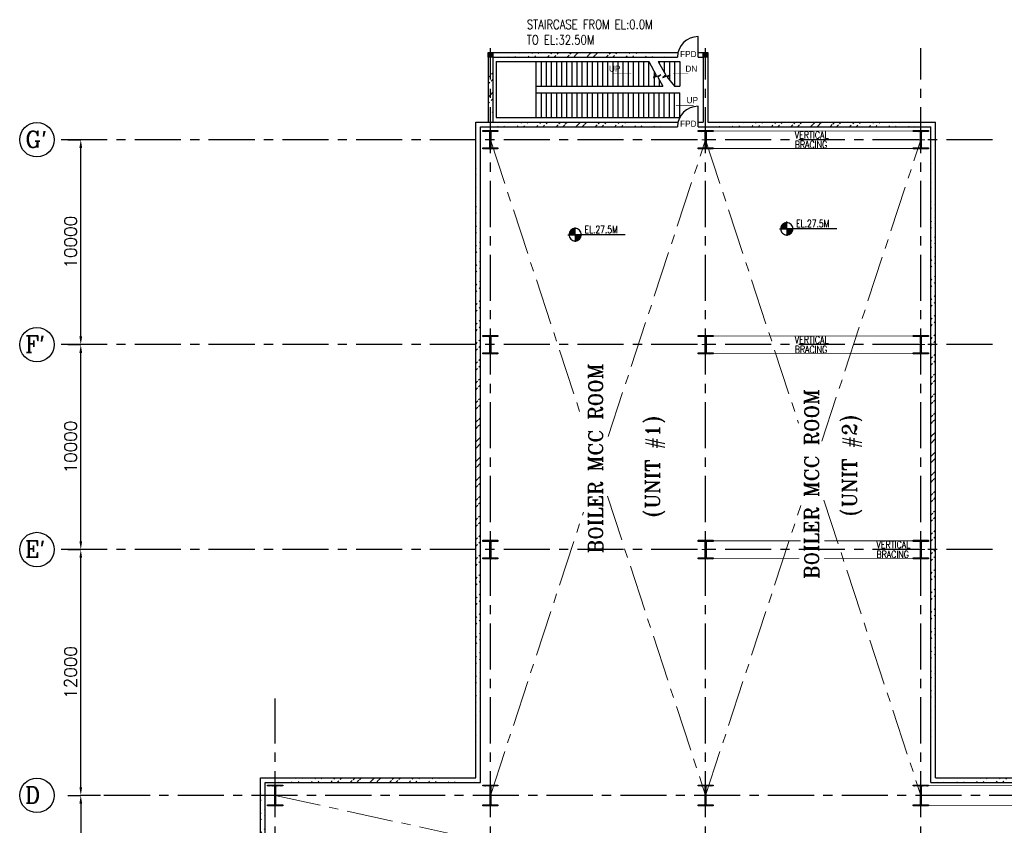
# Model space of a CAD drawing. Header units: inches. Extents: x 0 to 1544102, y -512776 to 23144100.
# Tile 3 of 256: x 54885 to 102926, y -253560 to -214241. Entities that reach past the tile are written whole.
import ezdxf

# ---------------------------------------------------------------- set-up
doc = ezdxf.new("R2010")
doc.units = ezdxf.units.IN
doc.header["$LTSCALE"] = 1800
doc.header["$MEASUREMENT"] = 0
doc.linetypes.add('CENTER', pattern=[2, 1.25, -0.25, 0.25, -0.25])
doc.linetypes.add('HIDDEN', pattern=[0.375, 0.25, -0.125])
doc.layers.get('0').update_dxf_attribs({"color": 253, "lineweight": 9})
for name, color, linetype in [('1', 7, 'Continuous'), ('BRACING', 1, 'HIDDEN'), ('COL', 1, 'Continuous'), ('DIM', 4, 'Continuous'), ('GRID', 251, 'CENTER'), ('STAIR', 2, 'Continuous'), ('TEXT', 3, 'Continuous'), ('WALL', 6, 'Continuous')]:
    doc.layers.add(name, color=color, linetype=linetype)
doc.layers.add('CEN', color=2, linetype='CENTER', lineweight=15)
doc.styles.add('HTX11', font='O8111901')
doc.styles.add('ROMANC', font='ROMANC.SHX')
doc.styles.add('ROMANS', font='romans.shx')
doc.styles.add('ROMANT', font='romant')
doc.dimstyles.new('K2', dxfattribs={"dimtxt": 600, "dimasz": 400, "dimexe": 200, "dimexo": 200, "dimgap": 200, "dimtad": 1, "dimdec": 0, "dimzin": 0, "dimdsep": 46, "dimtxsty": 'ROMANC', "dimcen": 0.09, "dimclrd": 256, "dimclrt": 4, "dimadec": 0, "dimazin": 0, "dimtfac": 1, "dimtdec": 0, "dimtofl": 0, "dimtmove": 1, "dimatfit": 3, "dimfxl": 0.18, "dimtolj": 1, "dimtzin": 0, "dimarcsym": 0})
pattern_1 = [(45, (-320647.8, -240291.9), (-477.2971, 477.2971), []), (45, (-320329.6, -240291.9), (-477.2971, 477.2971), [])]

# ---------------------------------------------------------------- blocks, each defined once
blk = doc.blocks.new('*D393')
at = {"layer": 'DIM', "color": 0, "lineweight": -2, "transparency": 16777216}
for p, q in [((57237, -240101), (57866, -240101)), ((58825, -252101), (57866, -252101))]:
    blk.add_line(p, q, dxfattribs=at)
at = {"layer": 'DIM', "lineweight": -2, "transparency": 16777216}
blk.add_line((57866, -251701), (57866, -240501), dxfattribs=at)
at = {"layer": 'DIM', "transparency": 16777216}
for points in [[(57800, -240501), (57933, -240501), (57866, -240101)], [(57800, -251701), (57933, -251701), (57866, -252101)]]:
    blk.add_solid(points, dxfattribs=at)
at = {"layer": 'DIM', "color": 4, "transparency": 16777216, "insert": (57366, -246101), "char_height": 600, "attachment_point": 5, "rotation": 90, "style": 'ROMANC'}
blk.add_mtext('\\A1;12000', dxfattribs=at)
blk = doc.blocks.new('*D394')
at = {"layer": 'DIM', "color": 0, "lineweight": -2, "transparency": 16777216}
for p, q in [((57237, -230101), (57866, -230101)), ((57237, -240101), (57866, -240101))]:
    blk.add_line(p, q, dxfattribs=at)
at = {"layer": 'DIM', "lineweight": -2, "transparency": 16777216}
blk.add_line((57866, -239701), (57866, -230501), dxfattribs=at)
at = {"layer": 'DIM', "transparency": 16777216}
for points in [[(57800, -230501), (57933, -230501), (57866, -230101)], [(57800, -239701), (57933, -239701), (57866, -240101)]]:
    blk.add_solid(points, dxfattribs=at)
at = {"layer": 'DIM', "color": 4, "transparency": 16777216, "insert": (57366, -235101), "char_height": 600, "attachment_point": 5, "rotation": 90, "style": 'ROMANC'}
blk.add_mtext('\\A1;10000', dxfattribs=at)
blk = doc.blocks.new('D-ROW COLUMN')
at = {"layer": 'COL'}
h = blk.add_hatch(dxfattribs=at)
h.set_pattern_fill('ANSI31', color=256, scale=200, angle=180, style=0)
h.set_pattern_definition([(225, (-560004.63, -115195.517), (17.6776695, -17.6776695), [])])
h.paths.add_polyline_path([(370, 500), (0, 500), (0, 460), (14, 460), (370, 460)])
h.paths.add_polyline_path([(0, 500), (-370, 500), (-370, 460), (0, 460)])
h.paths.add_polyline_path([(14, 460), (0, 460), (0, 0), (14, 0)])
h.paths.add_polyline_path([(0, 460), (-14, 460), (-14, 0), (0, 0)])
h.paths.add_polyline_path([(14, 0), (0, 0), (0, -460), (14, -460)])
h.paths.add_polyline_path([(0, 0), (-14, 0), (-14, -460), (0, -460)])
h.paths.add_polyline_path([(370, -460), (0, -460), (0, -500), (370, -500)])
h.paths.add_polyline_path([(0, -460), (-14, -460), (-370, -460), (-370, -500), (0, -500)])
at = {"layer": 'CEN'}
for p, q in [((0, 500), (0, -500)), ((192, 0), (-192, 0))]:
    blk.add_line(p, q, dxfattribs=at)
at = {"layer": 'COL'}
for points in [[(-370, 500), (370, 500), (370, 460), (-370, 460)], [(-14, 460), (14, 460), (14, -460), (-14, -460)], [(-370, -460), (370, -460), (370, -500), (-370, -500)]]:
    blk.add_lwpolyline(points, close=True, dxfattribs=at)
blk = doc.blocks.new('*D395')
at = {"layer": 'DIM', "color": 0, "lineweight": -2, "transparency": 16777216}
for p, q in [((57237, -220101), (57866, -220101)), ((57237, -230101), (57866, -230101))]:
    blk.add_line(p, q, dxfattribs=at)
at = {"layer": 'DIM', "lineweight": -2, "transparency": 16777216}
blk.add_line((57866, -229701), (57866, -220501), dxfattribs=at)
at = {"layer": 'DIM', "transparency": 16777216}
for points in [[(57800, -220501), (57933, -220501), (57866, -220101)], [(57800, -229701), (57933, -229701), (57866, -230101)]]:
    blk.add_solid(points, dxfattribs=at)
at = {"layer": 'DIM', "color": 4, "transparency": 16777216, "insert": (57366, -225101), "char_height": 600, "attachment_point": 5, "rotation": 90, "style": 'ROMANC'}
blk.add_mtext('\\A1;10000', dxfattribs=at)
blk = doc.blocks.new('F-ROW COLUMN')
at = {"layer": 'COL'}
h = blk.add_hatch(dxfattribs=at)
h.set_pattern_fill('ANSI31', color=256, scale=200, angle=180, style=0)
h.set_pattern_definition([(225, (-557328.912, -127499.994), (17.6776695, -17.6776695), [])])
h.paths.add_polyline_path([(370, 450), (0, 450), (0, 400), (22.5, 400), (370, 400)])
h.paths.add_polyline_path([(0, 450), (-370, 450), (-370, 400), (0, 400)])
h.paths.add_polyline_path([(0, 400), (-22.5, 400), (-22.5, 0), (0, 0)])
h.paths.add_polyline_path([(22.5, 400), (0, 400), (0, 0), (22.5, 0)])
h.paths.add_polyline_path([(0, 0), (-22.5, 0), (-22.5, -400), (0, -400)])
h.paths.add_polyline_path([(22.5, 0), (0, 0), (0, -400), (22.5, -400)])
h.paths.add_polyline_path([(0, -400), (-22.5, -400), (-370, -400), (-370, -450), (0, -450)])
h.paths.add_polyline_path([(370, -400), (0, -400), (0, -450), (370, -450)])
at = {"layer": 'CEN'}
for p, q in [((191.6, 0), (-191.6, 0)), ((0, -450), (0, 450))]:
    blk.add_line(p, q, dxfattribs=at)
at = {"layer": 'COL'}
for points in [[(-370, 450), (370, 450), (370, 400), (-370, 400)], [(-22.5, 400), (22.5, 400), (22.5, -400), (-22.5, -400)], [(-370, -400), (370, -400), (370, -450), (-370, -450)]]:
    blk.add_lwpolyline(points, close=True, dxfattribs=at)
blk = doc.blocks.new('*D396')
at = {"layer": 'DIM', "color": 0, "lineweight": -2, "transparency": 16777216}
for p, q in [((57237, -252101), (57866, -252101)), ((57237, -263101), (57866, -263101))]:
    blk.add_line(p, q, dxfattribs=at)
at = {"layer": 'DIM', "lineweight": -2, "transparency": 16777216}
blk.add_line((57866, -252501), (57866, -262701), dxfattribs=at)
at = {"layer": 'DIM', "transparency": 16777216}
for points in [[(57800, -252501), (57933, -252501), (57866, -252101)], [(57800, -262701), (57933, -262701), (57866, -263101)]]:
    blk.add_solid(points, dxfattribs=at)
at = {"layer": 'DIM', "color": 4, "transparency": 16777216, "insert": (57366, -257601), "char_height": 600, "attachment_point": 5, "rotation": 90, "style": 'ROMANC'}
blk.add_mtext('\\A1;11000', dxfattribs=at)

msp = doc.modelspace()

# ---------------------------------------------------------------- hatches: boundary and pattern name
h = msp.add_hatch()
h.set_pattern_fill('ANSI32', color=256, scale=1800, style=0)
h.set_pattern_definition(pattern_1)
edge = h.paths.add_edge_path()
edge.add_line((77967.36, -216066.25), (77967.36, -219236.25))
edge.add_line((77737.36, -216066.25), (77737.36, -219236.25))
h = msp.add_hatch()
h.set_pattern_fill('ANSI32', color=256, scale=1800, style=0)
h.set_pattern_definition(pattern_1)
edge = h.paths.add_edge_path()
edge.add_line((77967.36, -216066.25), (86982.36, -216066.25))
edge.add_line((77967.36, -215836.25), (87009.17, -215836.25))
h = msp.add_hatch()
h.set_pattern_fill('ANSI32', color=256, scale=1800, style=0)
h.set_pattern_definition(pattern_1)
edge = h.paths.add_edge_path()
edge.add_line((77137.36, -251236.25), (77137.36, -219236.25))
edge.add_line((77367.36, -251466.25), (77367.36, -219466.25))
h = msp.add_hatch()
h.set_pattern_fill('ANSI32', color=256, scale=1800, style=0)
h.set_pattern_definition(pattern_1)
edge = h.paths.add_edge_path()
edge.add_line((77137.36, -219236.25), (87009.17, -219236.25))
edge.add_line((77367.36, -219466.25), (86982.36, -219466.25))
h = msp.add_hatch()
h.set_pattern_fill('ANSI32', color=256, scale=1800, style=0)
h.set_pattern_definition(pattern_1)
edge = h.paths.add_edge_path()
edge.add_line((88467.36, -219236.25), (99567.36, -219236.25))
edge.add_line((87982.36, -219466.25), (99337.36, -219466.25))
h = msp.add_hatch()
h.set_pattern_fill('ANSI32', color=256, scale=1800, style=0)
h.set_pattern_definition(pattern_1)
edge = h.paths.add_edge_path()
edge.add_line((99337.36, -251466.25), (99337.36, -219466.25))
edge.add_line((99567.36, -251236.25), (99567.36, -219236.25))
h = msp.add_hatch()
h.set_pattern_fill('ANSI32', color=256, scale=1800, style=0)
h.set_pattern_definition(pattern_1)
edge = h.paths.add_edge_path()
edge.add_line((66637.36, -261711.25), (66637.36, -251236.25))
edge.add_line((66867.36, -261711.25), (66867.36, -251466.25))
h = msp.add_hatch()
h.set_pattern_fill('ANSI32', color=256, scale=1800, style=0)
h.set_pattern_definition(pattern_1)
edge = h.paths.add_edge_path()
edge.add_line((66637.36, -251236.25), (77137.36, -251236.25))
edge.add_line((66867.36, -251466.25), (77367.36, -251466.25))
h = msp.add_hatch()
h.set_pattern_fill('ANSI32', color=256, scale=1800, style=0)
h.set_pattern_definition(pattern_1)
edge = h.paths.add_edge_path()
edge.add_line((99567.36, -251236.25), (111567.36, -251236.25))
edge.add_line((99337.36, -251466.25), (111337.36, -251466.25))
at = {"layer": 'COL'}
h = msp.add_hatch(dxfattribs=at)
h.set_pattern_fill('ANSI31', color=1, scale=250, angle=180, style=0)
h.set_pattern_definition([(225, (74387.363, -221186.247), (22.09709, -22.09709), [])])
h.paths.add_polyline_path([(77967.36, -216066.25), (77967.36, -215836.25), (77737.36, -215836.25), (77737.36, -216066.25)])
h = msp.add_hatch(dxfattribs=at)
h.set_pattern_fill('ANSI31', color=1, scale=250, angle=180, style=0)
h.set_pattern_definition([(225, (84887.363, -221186.247), (22.09709, -22.09709), [])])
h.paths.add_polyline_path([(88467.36, -216066.25), (88467.36, -215836.25), (88237.36, -215836.25), (88237.36, -216066.25)])

# ---------------------------------------------------------------- linework, layer by layer
at = {"layer": '1'}
for centre in [(55725.83, -220101.25), (55725.83, -220101.25), (55725.83, -230101.25), (55725.83, -230101.25), (55725.83, -240101.25), (55725.83, -240101.25), (55725.83, -252101.25), (55725.83, -252101.25)]:
    msp.add_circle(centre, 840.34, dxfattribs=at)
at = {"layer": 'BRACING', "const_width": 40}
for points in [[(88722.36, -219676.25), (98482.36, -219676.25)], [(88722.36, -220526.25), (98482.36, -220526.25)], [(88722.36, -229676.25), (98482.36, -229676.25)], [(88722.36, -230526.25), (98482.36, -230526.25)], [(88722.36, -239676.25), (92989.36, -239676.25)], [(94138.88, -239676.25), (98482.36, -239676.25)], [(88722.36, -240526.25), (92917.51, -240526.25)], [(94129.9, -240526.25), (98482.36, -240526.25)], [(99222.36, -251621.25), (110482.36, -251621.25)], [(99222.36, -252581.25), (110482.36, -252581.25)]]:
    msp.add_lwpolyline(points, dxfattribs=at)
at = {"layer": 'CEN'}
for p, q in [((77852.36, -220101.25), (82324.85, -233731.68)), ((83600.75, -234582.36), (88352.36, -220101.25)), ((88352.36, -220101.25), (92889.12, -233927.55)), ((94026.08, -234809.91), (98852.36, -220101.25)), ((83559.18, -237493.44), (88352.36, -252101.25)), ((94122.24, -237685.62), (98852.36, -252101.25)), ((77852.36, -252101.25), (82389.5, -238273.78)), ((88352.36, -252101.25), (92996.25, -237948.44)), ((67352.36, -252101.25), (111337.36, -261711.25))]:
    msp.add_line(p, q, dxfattribs=at)
at = {"layer": 'COL'}
for points in [[(77737.36, -215836.25), (77967.36, -215836.25), (77967.36, -216066.25), (77737.36, -216066.25)], [(88237.36, -215836.25), (88467.36, -215836.25), (88467.36, -216066.25), (88237.36, -216066.25)]]:
    msp.add_lwpolyline(points, close=True, dxfattribs=at)
at = {"layer": 'GRID'}
for p, q in [((77852.36, -278361.16), (77852.36, -215624.93)), ((88352.36, -278361.16), (88352.36, -215624.93)), ((98852.36, -278361.16), (98852.36, -215624.93)), ((102352.36, -220101.25), (56566.18, -220101.25)), ((102352.36, -230101.25), (56566.18, -230101.25)), ((102352.36, -240101.25), (56566.18, -240101.25)), ((67352.36, -278361.16), (67352.36, -247376.9)), ((111644.86, -252101.25), (58642.9, -252101.25))]:
    msp.add_line(p, q, dxfattribs=at)
at = {"layer": 'STAIR', "linetype": 'Continuous'}
for p, q in [((78137.36, -216283.75), (85587.36, -216283.75)), ((78137.36, -216283.75), (78137.36, -219018.75)), ((80087.36, -217483.75), (80087.36, -216283.75)), ((80087.36, -217483.75), (80087.36, -216283.75)), ((80337.36, -217483.75), (80337.36, -216283.75)), ((80587.36, -217483.75), (80587.36, -216283.75)), ((80837.36, -217483.75), (80837.36, -216283.75)), ((81087.36, -217483.75), (81087.36, -216283.75)), ((81337.36, -217483.75), (81337.36, -216283.75)), ((81587.36, -217483.75), (81587.36, -216283.75)), ((81837.36, -217483.75), (81837.36, -216283.75)), ((82087.36, -217483.75), (82087.36, -216283.75)), ((82337.36, -217483.75), (82337.36, -216283.75)), ((82587.36, -217483.75), (82587.36, -216283.75)), ((82837.36, -217483.75), (82837.36, -216283.75)), ((83087.36, -217483.75), (83087.36, -216283.75)), ((83337.36, -217483.75), (83337.36, -216283.75)), ((83587.36, -217483.75), (83587.36, -216283.75)), ((83837.36, -217483.75), (83837.36, -216283.75)), ((84087.36, -217483.75), (84087.36, -216283.75)), ((84337.36, -217483.75), (84337.36, -216283.75)), ((84587.36, -217483.75), (84587.36, -216283.75)), ((84837.36, -217483.75), (84837.36, -216283.75)), ((85087.36, -217483.75), (85087.36, -216283.75)), ((85337.36, -217483.75), (85337.36, -216283.75)), ((85587.36, -217483.75), (85587.36, -216283.75)), ((86039.44, -216283.75), (87087.36, -216283.75)), ((86087.36, -216283.75), (86087.36, -216370.43)), ((86337.36, -216283.75), (86337.36, -216822.67)), ((86587.36, -216283.75), (86587.36, -217174.81)), ((86837.36, -216283.75), (86837.36, -217483.75)), ((87087.36, -216283.75), (87087.36, -217483.75)), ((85837.36, -216752.19), (85837.36, -217483.75)), ((80087.36, -217818.75), (80087.36, -217483.75)), ((80087.36, -217483.75), (86261.52, -217483.75)), ((86087.36, -217169.94), (86087.36, -217483.75)), ((86837.36, -217483.75), (87087.36, -217483.75)), ((80087.36, -219018.75), (80087.36, -217818.75)), ((80087.36, -217818.75), (87087.36, -217818.75)), ((80087.36, -219018.75), (80087.36, -217818.75)), ((80337.36, -219018.75), (80337.36, -217818.75)), ((80587.36, -219018.75), (80587.36, -217818.75)), ((80837.36, -219018.75), (80837.36, -217818.75)), ((81087.36, -219018.75), (81087.36, -217818.75)), ((81337.36, -219018.75), (81337.36, -217818.75)), ((81587.36, -219018.75), (81587.36, -217818.75)), ((81837.36, -219018.75), (81837.36, -217818.75)), ((82087.36, -219018.75), (82087.36, -217818.75)), ((82337.36, -219018.75), (82337.36, -217818.75)), ((82587.36, -219018.75), (82587.36, -217818.75)), ((82837.36, -219018.75), (82837.36, -217818.75)), ((83087.36, -219018.75), (83087.36, -217818.75)), ((83337.36, -219018.75), (83337.36, -217818.75)), ((83587.36, -219018.75), (83587.36, -217818.75)), ((83837.36, -219018.75), (83837.36, -217818.75)), ((84087.36, -219018.75), (84087.36, -217818.75)), ((84337.36, -219018.75), (84337.36, -217818.75)), ((84587.36, -219018.75), (84587.36, -217818.75)), ((84837.36, -219018.75), (84837.36, -217818.75)), ((85087.36, -219018.75), (85087.36, -217818.75)), ((85337.36, -219018.75), (85337.36, -217818.75)), ((85587.36, -219018.75), (85587.36, -217818.75)), ((85837.36, -219018.75), (85837.36, -217818.75)), ((86087.36, -219018.75), (86087.36, -217818.75)), ((86337.36, -219018.75), (86337.36, -217818.75)), ((86587.36, -219018.75), (86587.36, -217818.75)), ((86837.36, -219018.75), (86837.36, -217818.75)), ((87087.36, -219018.75), (87087.36, -217818.75)), ((78137.36, -219018.75), (87087.36, -219018.75))]:
    msp.add_line(p, q, dxfattribs=at)
at = {"layer": 'STAIR', "linetype": 'Continuous', "flags": 128}
for points in [[(85587.36, -216283.75), (85943.74, -216951.52), (85803.48, -217062.21), (86159.5, -216936.5), (86019.24, -217047.19), (86261.52, -217483.75)], [(86039.44, -216283.75), (86408.59, -216951.52), (86268.33, -217062.21), (86624.35, -216936.5), (86484.09, -217047.19), (86837.36, -217483.75)]]:
    msp.add_lwpolyline(points, dxfattribs=at)
for points in [[(84735.38, -216883.75, 0, 150, 0), (84380.69, -216883.75, 25, 25, 0), (83822.05, -216883.75, 25, 25, 0)], [(86757.72, -216883.75, 0, 150, 0), (87112.41, -216883.75, 25, 25, 0), (87509.29, -216883.75, 25, 25, 0)], [(86863.77, -218418.75, 0, 150, 0), (87218.46, -218418.75, 25, 25, 0), (87777.1, -218418.75, 25, 25, 0)]]:
    msp.add_lwpolyline(points, format="xyseb", dxfattribs=at)
at = {"layer": 'TEXT', "flags": 128}
for points in [[(92311.82, -224147.14, 0.414246), (92011.82, -224447.14)], [(92611.82, -224447.14, 0.414258), (92311.82, -224147.14)], [(81989.66, -224433.69, 0.414246), (81689.66, -224733.69)], [(81689.66, -224733.69, 0.414221), (81989.66, -225033.69)], [(82289.66, -224733.69, 0.414258), (81989.66, -224433.69)], [(81989.66, -225033.69, 0.414246), (82289.66, -224733.69)], [(92011.82, -224447.14, 0.414221), (92311.82, -224747.14)], [(92311.82, -224747.14, 0.414246), (92611.82, -224447.14)]]:
    msp.add_lwpolyline(points, format="xyb", dxfattribs=at)
for points in [[(92038.22, -224324.14), (92311.82, -224324.14)], [(92053.7, -224294.14), (92311.82, -224294.14)], [(92074.1, -224264.14), (92311.82, -224264.14)], [(92100.5, -224234.14), (92311.82, -224234.14)], [(92135.78, -224204.14), (92311.82, -224204.14)], [(92187.26, -224174.14), (92311.82, -224174.14)], [(92311.82, -224447.14), (92311.82, -224094.82)], [(81635.78, -224733.69), (81989.66, -224733.69)], [(81689.66, -224730.69), (81989.66, -224730.69)], [(81691.46, -224700.69), (81989.66, -224700.69)], [(81696.38, -224670.69), (81989.66, -224670.69)], [(81704.42, -224640.69), (81989.66, -224640.69)], [(81716.06, -224610.69), (81989.66, -224610.69)], [(81731.54, -224580.69), (81989.66, -224580.69)], [(81751.94, -224550.69), (81989.66, -224550.69)], [(81778.34, -224520.69), (81989.66, -224520.69)], [(81813.62, -224490.69), (81989.66, -224490.69)], [(81865.1, -224460.69), (81989.66, -224460.69)], [(81989.66, -224733.69), (81989.66, -224381.37)], [(84435.07, -224733.69), (81989.66, -224733.69)], [(81989.66, -224733.69), (81989.66, -225082.05)], [(82289.66, -224736.57), (81989.66, -224736.57)], [(82287.86, -224766.57), (81989.66, -224766.57)], [(82283.06, -224796.57), (81989.66, -224796.57)], [(82274.9, -224826.57), (81989.66, -224826.57)], [(91957.94, -224447.14), (92311.82, -224447.14)], [(92011.82, -224444.14), (92311.82, -224444.14)], [(92013.62, -224414.14), (92311.82, -224414.14)], [(92018.54, -224384.14), (92311.82, -224384.14)], [(92026.58, -224354.14), (92311.82, -224354.14)], [(94757.24, -224447.14), (92311.82, -224447.14)], [(92311.82, -224447.14), (92311.82, -224795.5)], [(92611.82, -224450.02), (92311.82, -224450.02)], [(92610.02, -224480.02), (92311.82, -224480.02)], [(92605.22, -224510.02), (92311.82, -224510.02)], [(92597.06, -224540.02), (92311.82, -224540.02)], [(92585.54, -224570.02), (92311.82, -224570.02)], [(92569.94, -224600.02), (92311.82, -224600.02)], [(92549.66, -224630.02), (92311.82, -224630.02)], [(92523.14, -224660.02), (92311.82, -224660.02)], [(92487.86, -224690.02), (92311.82, -224690.02)], [(92436.38, -224720.02), (92311.82, -224720.02)], [(82263.38, -224856.57), (81989.66, -224856.57)], [(82247.78, -224886.57), (81989.66, -224886.57)], [(82227.5, -224916.57), (81989.66, -224916.57)], [(82200.98, -224946.57), (81989.66, -224946.57)], [(82165.7, -224976.57), (81989.66, -224976.57)], [(82114.22, -225006.57), (81989.66, -225006.57)]]:
    msp.add_lwpolyline(points, dxfattribs=at)
at = {"layer": 'WALL'}
for p, q in [((87982.36, -216066.25), (87982.36, -215066.25)), ((77737.36, -216066.25), (77737.36, -219236.25)), ((77967.36, -215836.25), (87009.17, -215836.25)), ((77967.36, -216066.25), (86982.36, -216066.25)), ((77967.36, -216066.25), (77967.36, -219236.25)), ((87982.36, -215836.25), (88237.36, -215836.25)), ((87982.36, -216066.25), (88237.36, -216066.25)), ((88237.36, -216066.25), (88237.36, -219236.25)), ((88467.36, -216066.25), (88467.36, -219236.25)), ((87982.36, -219466.25), (87982.36, -218466.25)), ((77137.36, -251236.25), (77137.36, -219236.25)), ((77137.36, -219236.25), (87009.17, -219236.25)), ((77367.36, -251466.25), (77367.36, -219466.25)), ((77367.36, -219466.25), (86982.36, -219466.25)), ((87982.36, -219236.25), (88237.36, -219236.25)), ((87982.36, -219466.25), (99337.36, -219466.25)), ((88467.36, -219236.25), (99567.36, -219236.25)), ((99337.36, -251466.25), (99337.36, -219466.25)), ((99567.36, -251236.25), (99567.36, -219236.25)), ((66637.36, -261711.25), (66637.36, -251236.25)), ((66637.36, -251236.25), (77137.36, -251236.25)), ((99567.36, -251236.25), (111567.36, -251236.25)), ((66867.36, -261711.25), (66867.36, -251466.25)), ((66867.36, -251466.25), (77367.36, -251466.25)), ((99337.36, -251466.25), (111337.36, -251466.25))]:
    msp.add_line(p, q, dxfattribs=at)
for centre in [(87982.36, -216066.25), (87982.36, -219466.25)]:
    msp.add_arc(centre, 1000, 90, 180, dxfattribs=at)

# ---------------------------------------------------------------- block references
for name, p in [('F-ROW COLUMN', (77852.36, -220101.25)), ('F-ROW COLUMN', (88352.36, -220101.25)), ('F-ROW COLUMN', (98852.36, -220101.25)), ('F-ROW COLUMN', (77852.36, -230101.25)), ('F-ROW COLUMN', (88352.36, -230101.25)), ('F-ROW COLUMN', (98852.36, -230101.25)), ('F-ROW COLUMN', (77852.36, -240101.25)), ('F-ROW COLUMN', (88352.36, -240101.25)), ('F-ROW COLUMN', (98852.36, -240101.25)), ('D-ROW COLUMN', (67352.36, -252101.25)), ('D-ROW COLUMN', (77852.36, -252101.25)), ('D-ROW COLUMN', (88352.36, -252101.25)), ('D-ROW COLUMN', (98852.36, -252101.25))]:
    msp.add_blockref(name, p)

# ---------------------------------------------------------------- texts
at = {"layer": 'TEXT', "linetype": 'Continuous', "style": 'HTX11'}
for s, p in [('FPD', (87109.41, -216069.3)), ('UP', (83637.12, -216783.75)), ('DN', (87368.06, -216783.75)), ('UP', (87425.06, -218318.75)), ('FPD', (87109.41, -219467.96))]:
    msp.add_text(s, height=300, dxfattribs=at).set_placement(p)
at = {"layer": 'TEXT', "style": 'ROMANC'}
for s, p in [("G'", (55156.22, -220477.31)), ("F'", (55156.22, -230477.31)), ("E'", (55142.47, -240477.31)), ('D', (55142.47, -252477.31))]:
    msp.add_text(s, height=800, dxfattribs=at).set_placement(p)
at = {"layer": 'TEXT', "style": 'ROMANS', "width": 0.75}
for p in [(82446.5, -224662.12), (92768.66, -224375.57)]:
    msp.add_text('EL.27.5M', height=360, dxfattribs=at).set_placement(p)
at = {"layer": 'TEXT', "color": 3, "style": 'ROMANT'}
for s, p in [('BOILER MCC ROOM', (83335.51, -240283.18)), ('BOILER MCC ROOM', (93878.66, -241535.79)), ('(UNIT #2)', (95738.56, -238471.39)), ('(UNIT #1)', (86126.72, -238522.84))]:
    msp.add_text(s, height=700, rotation=90, dxfattribs=at).set_placement(p)
at = {"layer": 'TEXT', "insert": (79628.11, -214249.41), "char_height": 450, "attachment_point": 1, "style": 'ROMANS'}
msp.add_mtext_dynamic_manual_height_columns('{\\W0.8;STAIRCASE FROM EL:0.0M TO EL:32.50M}', width=6932.3139, gutter_width=1, heights=[0], dxfattribs=at)
at = {"layer": 'TEXT', "char_height": 350, "width": 1838.5567, "attachment_point": 1, "line_spacing_factor": 0.805714, "style": 'ROMANS'}
for insert in [(92701.89, -219691.25), (92701.89, -229691.25), (96687.53, -239691.25)]:
    msp.add_mtext('{\\W0.8;VERTICAL BRACING}', dxfattribs=dict(at, insert=insert))

# ---------------------------------------------------------------- dimensions: what is measured, and where the dimension line sits
at = {"layer": 'DIM'}
for base, p1, p2, angle, picture, middle in [((57866.18, -220101.25), (57236.54, -230101.25), (57236.54, -220101.25), 90, '*D395', (57366.18, -225101.25)), ((57866.18, -230101.25), (57236.54, -240101.25), (57236.54, -230101.25), 90, '*D394', (57366.18, -235101.25)), ((57866.18, -240101.25), (58825.22, -252101.25), (57236.54, -240101.25), 90, '*D393', (57366.18, -246101.25)), ((57866.18, -263101.25), (57236.54, -252101.25), (57236.54, -263101.25), 270, '*D396', (57366.18, -257601.25))]:
    dim = msp.add_linear_dim(base=base, p1=p1, p2=p2, angle=angle, dimstyle='K2', override={"dimexe": 0, "dimexo": 0}, dxfattribs=at)
    dim.commit()
    dim.dimension.update_dxf_attribs({"geometry": picture, "text_midpoint": middle})

doc.saveas('drawing.dxf')
